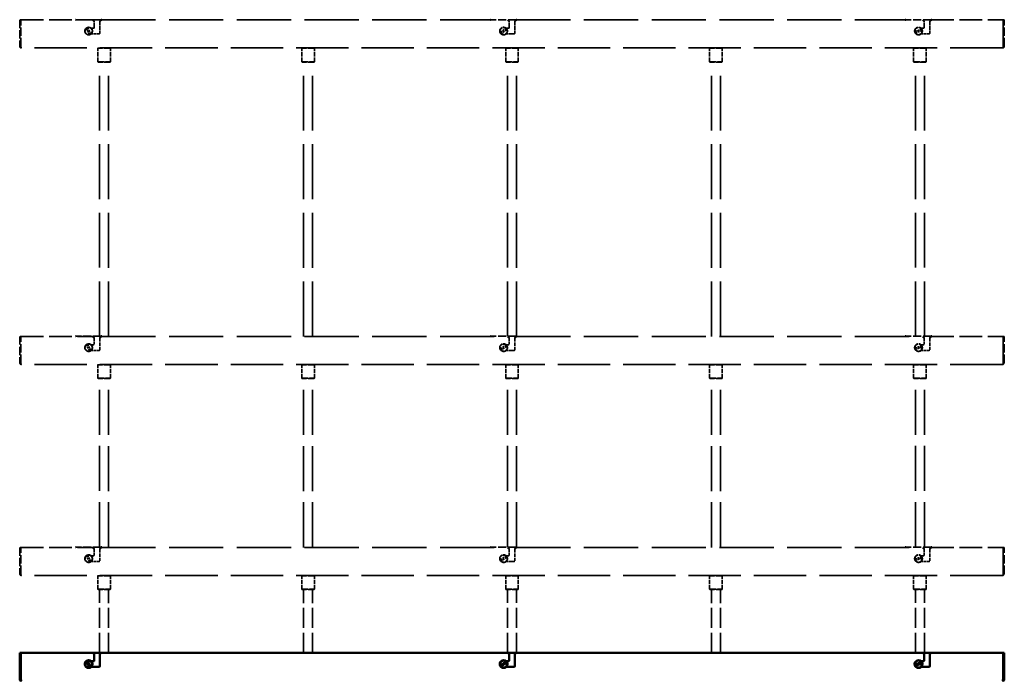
# Model space of a CAD drawing. Header units: millimetres. Extents: x 152 to 5146, y 650 to 3151.
# Tile 3 of 10: x 362 to 1762, y 1924 to 2863. Entities that reach past the tile are written whole.
import ezdxf

# ---------------------------------------------------------------- set-up
doc = ezdxf.new("R2010")
doc.units = ezdxf.units.MM
doc.header["$LTSCALE"] = 18
doc.linetypes.add('DASHED', pattern=[0.2068, 0.1655, -0.0413])
doc.layers.add('Widoczne (ISO)', color=7, linetype='Continuous', lineweight=50)

msp = doc.modelspace()

# ---------------------------------------------------------------- linework, layer by layer
at = {"layer": 'Widoczne (ISO)', "linetype": 'DASHED', "lineweight": 35, "ltscale": 3.966099}
for p, q in [((362, 2863.2), (362, 2825.7)), ((363.5, 2825.7), (363.5, 2863.2)), ((363.6, 2825.7), (363.6, 2863.2)), ((1760.4, 2863.2), (1760.4, 2825.7)), ((1760.5, 2825.7), (1760.5, 2863.2)), ((1762, 2825.7), (1762, 2863.2)), ((362, 2413.2), (362, 2375.7)), ((363.5, 2375.7), (363.5, 2413.2)), ((363.6, 2375.7), (363.6, 2413.2)), ((1760.4, 2413.2), (1760.4, 2375.7)), ((1760.5, 2375.7), (1760.5, 2413.2)), ((1762, 2375.7), (1762, 2413.2)), ((362, 2113.2), (362, 2075.7)), ((363.5, 2075.7), (363.5, 2113.2)), ((363.6, 2075.7), (363.6, 2113.2)), ((1760.4, 2113.2), (1760.4, 2075.7)), ((1760.5, 2075.7), (1760.5, 2113.2)), ((1762, 2075.7), (1762, 2113.2))]:
    msp.add_line(p, q, dxfattribs=at)
at = {"layer": 'Widoczne (ISO)', "linetype": 'DASHED', "lineweight": 35, "ltscale": 0.158548}
for p, q in [((363.5, 2863.2), (362, 2863.2)), ((1760.5, 2863.2), (1762, 2863.2)), ((363.5, 2825.7), (362, 2825.7)), ((1760.5, 2825.7), (1762, 2825.7)), ((363.5, 2413.2), (362, 2413.2)), ((1760.5, 2413.2), (1762, 2413.2)), ((363.5, 2375.7), (362, 2375.7)), ((1760.5, 2375.7), (1762, 2375.7)), ((363.5, 2113.2), (362, 2113.2)), ((1760.5, 2113.2), (1762, 2113.2)), ((363.5, 2075.7), (362, 2075.7)), ((1760.5, 2075.7), (1762, 2075.7))]:
    msp.add_line(p, q, dxfattribs=at)
at = {"layer": 'Widoczne (ISO)', "linetype": 'DASHED', "lineweight": 35, "ltscale": 10.833365}
for p, q in [((363.6, 2863.2), (466, 2863.2)), ((1658, 2863.2), (1760.4, 2863.2)), ((363.6, 2413.2), (466, 2413.2)), ((1658, 2413.2), (1760.4, 2413.2)), ((363.6, 2113.2), (466, 2113.2)), ((1658, 2113.2), (1760.4, 2113.2))]:
    msp.add_line(p, q, dxfattribs=at)
at = {"layer": 'Widoczne (ISO)', "linetype": 'DASHED', "lineweight": 35, "ltscale": 3.807451}
for p, q in [((478, 2863.4), (442, 2863.4)), ((1068, 2863.4), (1032, 2863.4)), ((1658, 2863.4), (1622, 2863.4)), ((478, 2413.4), (442, 2413.4)), ((1068, 2413.4), (1032, 2413.4)), ((1658, 2413.4), (1622, 2413.4)), ((478, 2113.4), (442, 2113.4)), ((1068, 2113.4), (1032, 2113.4)), ((1658, 2113.4), (1622, 2113.4))]:
    msp.add_line(p, q, dxfattribs=at)
at = {"layer": 'Widoczne (ISO)', "linetype": 'Continuous', "lineweight": 50}
for p, q in [((466, 2863.2), (468, 2861.2)), ((476, 2861.2), (478, 2863.2)), ((1056, 2863.2), (1058, 2861.2)), ((1066, 2861.2), (1068, 2863.2)), ((1646, 2863.2), (1648, 2861.2)), ((1656, 2861.2), (1658, 2863.2)), ((466, 2413.2), (468, 2411.2)), ((476, 2411.2), (478, 2413.2)), ((1056, 2413.2), (1058, 2411.2)), ((1066, 2411.2), (1068, 2413.2)), ((1646, 2413.2), (1648, 2411.2)), ((1656, 2411.2), (1658, 2413.2)), ((466, 2113.2), (468, 2111.2)), ((476, 2111.2), (478, 2113.2)), ((1056, 2113.2), (1058, 2111.2)), ((1066, 2111.2), (1068, 2113.2)), ((1646, 2113.2), (1648, 2111.2)), ((1656, 2111.2), (1658, 2113.2)), ((362, 1963.2), (362, 1925.7)), ((363.5, 1963.2), (362, 1963.2)), ((363.5, 1925.7), (363.5, 1963.2)), ((363.6, 1963.2), (466, 1963.2)), ((363.6, 1925.7), (363.6, 1963.2)), ((478, 1963.4), (442, 1963.4)), ((466, 1963.2), (468, 1961.2)), ((468, 1952.2), (468, 1961.2)), ((476, 1961.2), (478, 1963.2)), ((476, 1961.2), (476, 1944.2)), ((478, 1963.2), (1056, 1963.2)), ((1068, 1963.4), (1032, 1963.4)), ((1056, 1963.2), (1058, 1961.2)), ((1058, 1952.2), (1058, 1961.2)), ((1066, 1961.2), (1068, 1963.2)), ((1066, 1961.2), (1066, 1944.2)), ((1068, 1963.2), (1646, 1963.2)), ((1658, 1963.4), (1622, 1963.4)), ((1646, 1963.2), (1648, 1961.2)), ((1648, 1952.2), (1648, 1961.2)), ((1656, 1961.2), (1658, 1963.2)), ((1656, 1961.2), (1656, 1944.2)), ((1658, 1963.2), (1760.4, 1963.2)), ((1760.4, 1963.2), (1760.4, 1925.7)), ((1760.5, 1925.7), (1760.5, 1963.2)), ((1760.5, 1963.2), (1762, 1963.2)), ((1762, 1925.7), (1762, 1963.2)), ((456.5, 1951.3), (456.7, 1951)), ((461.6, 1942.5), (456.7, 1951)), ((458.4, 1952), (458.2, 1952.3)), ((458.4, 1952), (463.3, 1943.5)), ((463.8, 1951.2), (467, 1951.2)), ((1045.4, 1945.2), (1053.4, 1950.9)), ((1054.6, 1949.3), (1046.6, 1943.6)), ((1053.7, 1951.1), (1053.4, 1950.9)), ((1053.8, 1951.2), (1057, 1951.2)), ((1054.6, 1949.3), (1054.9, 1949.5)), ((1635, 1946.5), (1634.7, 1946.4)), ((1635, 1946.5), (1644.3, 1949.8)), ((1644.9, 1948), (1635.7, 1944.7)), ((1643.8, 1951.2), (1647, 1951.2)), ((1644.6, 1950), (1644.3, 1949.8)), ((1644.9, 1948), (1645.3, 1948.1)), ((461.6, 1942.5), (461.8, 1942.2)), ((463.5, 1943.2), (463.3, 1943.5)), ((475, 1943.2), (463.8, 1943.2)), ((1045.4, 1945.2), (1045.1, 1945)), ((1046.3, 1943.4), (1046.6, 1943.6)), ((1065, 1943.2), (1053.8, 1943.2)), ((1635.4, 1944.5), (1635.7, 1944.7)), ((1655, 1943.2), (1643.8, 1943.2)), ((363.5, 1925.7), (362, 1925.7)), ((1760.5, 1925.7), (1762, 1925.7))]:
    msp.add_line(p, q, dxfattribs=at)
at = {"layer": 'Widoczne (ISO)', "linetype": 'DASHED', "lineweight": 35, "ltscale": 0.951788}
for p, q in [((468, 2852.2), (468, 2861.2)), ((1058, 2852.2), (1058, 2861.2)), ((1648, 2852.2), (1648, 2861.2)), ((468, 2402.2), (468, 2411.2)), ((1058, 2402.2), (1058, 2411.2)), ((1648, 2402.2), (1648, 2411.2)), ((468, 2102.2), (468, 2111.2)), ((1058, 2102.2), (1058, 2111.2)), ((1648, 2102.2), (1648, 2111.2))]:
    msp.add_line(p, q, dxfattribs=at)
at = {"layer": 'Widoczne (ISO)', "linetype": 'DASHED', "lineweight": 35, "ltscale": 1.79791}
for p, q in [((476, 2861.2), (476, 2844.2)), ((1066, 2861.2), (1066, 2844.2)), ((1656, 2861.2), (1656, 2844.2)), ((476, 2411.2), (476, 2394.2)), ((1066, 2411.2), (1066, 2394.2)), ((1656, 2411.2), (1656, 2394.2)), ((476, 2111.2), (476, 2094.2)), ((1066, 2111.2), (1066, 2094.2)), ((1656, 2111.2), (1656, 2094.2))]:
    msp.add_line(p, q, dxfattribs=at)
at = {"layer": 'Widoczne (ISO)', "linetype": 'DASHED', "lineweight": 35, "ltscale": 25.87936}
for p, q in [((478, 2863.2), (1056, 2863.2)), ((1068, 2863.2), (1646, 2863.2)), ((478, 2413.2), (1056, 2413.2)), ((1068, 2413.2), (1646, 2413.2)), ((478, 2113.2), (1056, 2113.2)), ((1068, 2113.2), (1646, 2113.2))]:
    msp.add_line(p, q, dxfattribs=at)
at = {"layer": 'Widoczne (ISO)', "linetype": 'DASHED', "lineweight": 35, "ltscale": 0.216821}
for p, q in [((456.5, 2851.3), (456.7, 2851)), ((458.4, 2852), (458.2, 2852.3)), ((461.6, 2842.5), (461.8, 2842.2)), ((463.5, 2843.2), (463.3, 2843.5)), ((1045.4, 2845.2), (1045.1, 2845)), ((1046.3, 2843.4), (1046.6, 2843.6)), ((1053.7, 2851.1), (1053.4, 2850.9)), ((1054.6, 2849.3), (1054.9, 2849.5)), ((1635, 2846.5), (1634.7, 2846.4)), ((1635.4, 2844.5), (1635.7, 2844.7)), ((1644.6, 2850), (1644.3, 2849.8)), ((1644.9, 2848), (1645.3, 2848.1)), ((456.5, 2401.3), (456.7, 2401)), ((458.4, 2402), (458.2, 2402.3)), ((1045.4, 2395.2), (1045.1, 2395)), ((1053.7, 2401.1), (1053.4, 2400.9)), ((1054.6, 2399.3), (1054.9, 2399.5)), ((1635, 2396.5), (1634.7, 2396.4)), ((1635.4, 2394.5), (1635.7, 2394.7)), ((1644.6, 2400), (1644.3, 2399.8)), ((1644.9, 2398), (1645.3, 2398.1)), ((461.6, 2392.5), (461.8, 2392.2)), ((463.5, 2393.2), (463.3, 2393.5)), ((1046.3, 2393.4), (1046.6, 2393.6)), ((456.5, 2101.3), (456.7, 2101)), ((458.4, 2102), (458.2, 2102.3)), ((1053.7, 2101.1), (1053.4, 2100.9)), ((461.6, 2092.5), (461.8, 2092.2)), ((463.5, 2093.2), (463.3, 2093.5)), ((1045.4, 2095.2), (1045.1, 2095)), ((1046.3, 2093.4), (1046.6, 2093.6)), ((1054.6, 2099.3), (1054.9, 2099.5)), ((1635, 2096.5), (1634.7, 2096.4)), ((1635.4, 2094.5), (1635.7, 2094.7)), ((1644.6, 2100), (1644.3, 2099.8)), ((1644.9, 2098), (1645.3, 2098.1))]:
    msp.add_line(p, q, dxfattribs=at)
at = {"layer": 'Widoczne (ISO)', "linetype": 'DASHED', "lineweight": 35, "ltscale": 1.036184}
for p, q in [((461.6, 2842.5), (456.7, 2851)), ((458.4, 2852), (463.3, 2843.5)), ((1045.4, 2845.2), (1053.4, 2850.9)), ((1054.6, 2849.3), (1046.6, 2843.6)), ((1635, 2846.5), (1644.3, 2849.8)), ((1644.9, 2848), (1635.7, 2844.7)), ((461.6, 2392.5), (456.7, 2401)), ((458.4, 2402), (463.3, 2393.5)), ((1045.4, 2395.2), (1053.4, 2400.9)), ((1054.6, 2399.3), (1046.6, 2393.6)), ((1635, 2396.5), (1644.3, 2399.8)), ((1644.9, 2398), (1635.7, 2394.7)), ((461.6, 2092.5), (456.7, 2101)), ((458.4, 2102), (463.3, 2093.5)), ((1045.4, 2095.2), (1053.4, 2100.9)), ((1054.6, 2099.3), (1046.6, 2093.6)), ((1635, 2096.5), (1644.3, 2099.8)), ((1644.9, 2098), (1635.7, 2094.7))]:
    msp.add_line(p, q, dxfattribs=at)
at = {"layer": 'Widoczne (ISO)', "linetype": 'DASHED', "lineweight": 35, "ltscale": 0.341002}
for p, q in [((463.8, 2851.2), (467, 2851.2)), ((1053.8, 2851.2), (1057, 2851.2)), ((1643.8, 2851.2), (1647, 2851.2)), ((463.8, 2401.2), (467, 2401.2)), ((1053.8, 2401.2), (1057, 2401.2)), ((1643.8, 2401.2), (1647, 2401.2)), ((463.8, 2101.2), (467, 2101.2)), ((1053.8, 2101.2), (1057, 2101.2)), ((1643.8, 2101.2), (1647, 2101.2))]:
    msp.add_line(p, q, dxfattribs=at)
at = {"layer": 'Widoczne (ISO)', "linetype": 'DASHED', "lineweight": 35, "ltscale": 1.187124}
for p, q in [((475, 2843.2), (463.8, 2843.2)), ((1065, 2843.2), (1053.8, 2843.2)), ((1655, 2843.2), (1643.8, 2843.2)), ((475, 2393.2), (463.8, 2393.2)), ((1065, 2393.2), (1053.8, 2393.2)), ((1655, 2393.2), (1643.8, 2393.2)), ((475, 2093.2), (463.8, 2093.2)), ((1065, 2093.2), (1053.8, 2093.2)), ((1655, 2093.2), (1643.8, 2093.2))]:
    msp.add_line(p, q, dxfattribs=at)
at = {"layer": 'Widoczne (ISO)', "linetype": 'DASHED', "lineweight": 35, "ltscale": 24.983881}
for p, q in [((1759.5, 2823.2), (364.5, 2823.2)), ((1759.5, 2373.2), (364.5, 2373.2)), ((1759.5, 2073.2), (364.5, 2073.2))]:
    msp.add_line(p, q, dxfattribs=at)
at = {"layer": 'Widoczne (ISO)', "linetype": 'DASHED', "lineweight": 35, "ltscale": 0.074687}
for p, q in [((473.5, 2823.2), (473, 2822.7)), ((490.5, 2823.2), (491, 2822.7)), ((763.5, 2823.2), (763, 2822.7)), ((780.5, 2823.2), (781, 2822.7)), ((1053.5, 2823.2), (1053, 2822.7)), ((1070.5, 2823.2), (1071, 2822.7)), ((1343.5, 2823.2), (1343, 2822.7)), ((1360.5, 2823.2), (1361, 2822.7)), ((1633.5, 2823.2), (1633, 2822.7)), ((1650.5, 2823.2), (1651, 2822.7)), ((473.5, 2803.2), (473, 2803.7)), ((490.5, 2803.2), (491, 2803.7)), ((763.5, 2803.2), (763, 2803.7)), ((780.5, 2803.2), (781, 2803.7)), ((1053.5, 2803.2), (1053, 2803.7)), ((1070.5, 2803.2), (1071, 2803.7)), ((1343.5, 2803.2), (1343, 2803.7)), ((1360.5, 2803.2), (1361, 2803.7)), ((1633.5, 2803.2), (1633, 2803.7)), ((1650.5, 2803.2), (1651, 2803.7)), ((473.5, 2373.2), (473, 2372.7)), ((490.5, 2373.2), (491, 2372.7)), ((763.5, 2373.2), (763, 2372.7)), ((780.5, 2373.2), (781, 2372.7)), ((1053.5, 2373.2), (1053, 2372.7)), ((1070.5, 2373.2), (1071, 2372.7)), ((1343.5, 2373.2), (1343, 2372.7)), ((1360.5, 2373.2), (1361, 2372.7)), ((1633.5, 2373.2), (1633, 2372.7)), ((1650.5, 2373.2), (1651, 2372.7)), ((473.5, 2353.2), (473, 2353.7)), ((490.5, 2353.2), (491, 2353.7)), ((763.5, 2353.2), (763, 2353.7)), ((780.5, 2353.2), (781, 2353.7)), ((1053.5, 2353.2), (1053, 2353.7)), ((1070.5, 2353.2), (1071, 2353.7)), ((1343.5, 2353.2), (1343, 2353.7)), ((1360.5, 2353.2), (1361, 2353.7)), ((1633.5, 2353.2), (1633, 2353.7)), ((1650.5, 2353.2), (1651, 2353.7)), ((473.5, 2073.2), (473, 2072.7)), ((490.5, 2073.2), (491, 2072.7)), ((763.5, 2073.2), (763, 2072.7)), ((780.5, 2073.2), (781, 2072.7)), ((1053.5, 2073.2), (1053, 2072.7)), ((1070.5, 2073.2), (1071, 2072.7)), ((1343.5, 2073.2), (1343, 2072.7)), ((1360.5, 2073.2), (1361, 2072.7)), ((1633.5, 2073.2), (1633, 2072.7)), ((1650.5, 2073.2), (1651, 2072.7)), ((473.5, 2053.2), (473, 2053.7)), ((490.5, 2053.2), (491, 2053.7)), ((763.5, 2053.2), (763, 2053.7)), ((780.5, 2053.2), (781, 2053.7)), ((1053.5, 2053.2), (1053, 2053.7)), ((1070.5, 2053.2), (1071, 2053.7)), ((1343.5, 2053.2), (1343, 2053.7)), ((1360.5, 2053.2), (1361, 2053.7)), ((1633.5, 2053.2), (1633, 2053.7)), ((1650.5, 2053.2), (1651, 2053.7))]:
    msp.add_line(p, q, dxfattribs=at)
at = {"layer": 'Widoczne (ISO)', "linetype": 'DASHED', "lineweight": 35, "ltscale": 2.990344}
for p, q in [((491, 2822.7), (473, 2822.7)), ((781, 2822.7), (763, 2822.7)), ((1071, 2822.7), (1053, 2822.7)), ((1361, 2822.7), (1343, 2822.7)), ((1651, 2822.7), (1633, 2822.7)), ((473, 2803.7), (491, 2803.7)), ((763, 2803.7), (781, 2803.7)), ((1053, 2803.7), (1071, 2803.7)), ((1343, 2803.7), (1361, 2803.7)), ((1633, 2803.7), (1651, 2803.7)), ((491, 2372.7), (473, 2372.7)), ((781, 2372.7), (763, 2372.7)), ((1071, 2372.7), (1053, 2372.7)), ((1361, 2372.7), (1343, 2372.7)), ((1651, 2372.7), (1633, 2372.7)), ((473, 2353.7), (491, 2353.7)), ((763, 2353.7), (781, 2353.7)), ((1053, 2353.7), (1071, 2353.7)), ((1343, 2353.7), (1361, 2353.7)), ((1633, 2353.7), (1651, 2353.7)), ((491, 2072.7), (473, 2072.7)), ((781, 2072.7), (763, 2072.7)), ((1071, 2072.7), (1053, 2072.7)), ((1361, 2072.7), (1343, 2072.7)), ((1651, 2072.7), (1633, 2072.7)), ((473, 2053.7), (491, 2053.7)), ((763, 2053.7), (781, 2053.7)), ((1053, 2053.7), (1071, 2053.7)), ((1343, 2053.7), (1361, 2053.7)), ((1633, 2053.7), (1651, 2053.7))]:
    msp.add_line(p, q, dxfattribs=at)
at = {"layer": 'Widoczne (ISO)', "linetype": 'DASHED', "lineweight": 35, "ltscale": 2.009441}
for p, q in [((473, 2803.7), (473, 2822.7)), ((491, 2803.7), (491, 2822.7)), ((763, 2803.7), (763, 2822.7)), ((781, 2803.7), (781, 2822.7)), ((1053, 2803.7), (1053, 2822.7)), ((1071, 2803.7), (1071, 2822.7)), ((1343, 2803.7), (1343, 2822.7)), ((1361, 2803.7), (1361, 2822.7)), ((1633, 2803.7), (1633, 2822.7)), ((1651, 2803.7), (1651, 2822.7)), ((473, 2353.7), (473, 2372.7)), ((491, 2353.7), (491, 2372.7)), ((763, 2353.7), (763, 2372.7)), ((781, 2353.7), (781, 2372.7)), ((1053, 2353.7), (1053, 2372.7)), ((1071, 2353.7), (1071, 2372.7)), ((1343, 2353.7), (1343, 2372.7)), ((1361, 2353.7), (1361, 2372.7)), ((1633, 2353.7), (1633, 2372.7)), ((1651, 2353.7), (1651, 2372.7)), ((473, 2053.7), (473, 2072.7)), ((491, 2053.7), (491, 2072.7)), ((763, 2053.7), (763, 2072.7)), ((781, 2053.7), (781, 2072.7)), ((1053, 2053.7), (1053, 2072.7)), ((1071, 2053.7), (1071, 2072.7)), ((1343, 2053.7), (1343, 2072.7)), ((1361, 2053.7), (1361, 2072.7)), ((1633, 2053.7), (1633, 2072.7)), ((1651, 2053.7), (1651, 2072.7))]:
    msp.add_line(p, q, dxfattribs=at)
at = {"layer": 'Widoczne (ISO)', "linetype": 'DASHED', "lineweight": 35, "ltscale": 2.824208}
for p, q in [((490.5, 2803.2), (473.5, 2803.2)), ((780.5, 2803.2), (763.5, 2803.2)), ((1070.5, 2803.2), (1053.5, 2803.2)), ((1360.5, 2803.2), (1343.5, 2803.2)), ((1650.5, 2803.2), (1633.5, 2803.2)), ((490.5, 2353.2), (473.5, 2353.2)), ((780.5, 2353.2), (763.5, 2353.2)), ((1070.5, 2353.2), (1053.5, 2353.2)), ((1360.5, 2353.2), (1343.5, 2353.2)), ((1650.5, 2353.2), (1633.5, 2353.2)), ((490.5, 2053.2), (473.5, 2053.2)), ((780.5, 2053.2), (763.5, 2053.2)), ((1070.5, 2053.2), (1053.5, 2053.2)), ((1360.5, 2053.2), (1343.5, 2053.2)), ((1650.5, 2053.2), (1633.5, 2053.2))]:
    msp.add_line(p, q, dxfattribs=at)
at = {"layer": 'Widoczne (ISO)', "linetype": 'DASHED', "lineweight": 35, "ltscale": 26.182407}
for p, q in [((475.5, 2413.4), (475.5, 2803.2)), ((1055.5, 2413.4), (1055.5, 2803.2)), ((1635.5, 2413.4), (1635.5, 2803.2)), ((1648.5, 2413.4), (1648.5, 2803.2))]:
    msp.add_line(p, q, dxfattribs=at)
at = {"layer": 'Widoczne (ISO)', "linetype": 'DASHED', "lineweight": 35, "ltscale": 26.19278}
for p, q in [((488.5, 2413.2), (488.5, 2803.2)), ((765.5, 2413.2), (765.5, 2803.2)), ((778.5, 2413.2), (778.5, 2803.2)), ((1345.5, 2413.2), (1345.5, 2803.2)), ((1358.5, 2413.2), (1358.5, 2803.2))]:
    msp.add_line(p, q, dxfattribs=at)
at = {"layer": 'Widoczne (ISO)', "linetype": 'DASHED', "lineweight": 35, "ltscale": 26.186672}
msp.add_line((1068.5, 2413.3), (1068.5, 2803.2), dxfattribs=at)
at = {"layer": 'Widoczne (ISO)', "linetype": 'DASHED', "lineweight": 35, "ltscale": 21.477682}
for p, q in [((475.5, 2113.4), (475.5, 2353.2)), ((1055.5, 2113.4), (1055.5, 2353.2)), ((1635.5, 2113.4), (1635.5, 2353.2)), ((1648.5, 2113.4), (1648.5, 2353.2))]:
    msp.add_line(p, q, dxfattribs=at)
at = {"layer": 'Widoczne (ISO)', "linetype": 'DASHED', "lineweight": 35, "ltscale": 21.49151}
for p, q in [((488.5, 2113.2), (488.5, 2353.2)), ((765.5, 2113.2), (765.5, 2353.2)), ((778.5, 2113.2), (778.5, 2353.2)), ((1345.5, 2113.2), (1345.5, 2353.2)), ((1358.5, 2113.2), (1358.5, 2353.2))]:
    msp.add_line(p, q, dxfattribs=at)
at = {"layer": 'Widoczne (ISO)', "linetype": 'DASHED', "lineweight": 35, "ltscale": 21.48337}
msp.add_line((1068.5, 2113.3), (1068.5, 2353.2), dxfattribs=at)
at = {"layer": 'Widoczne (ISO)', "linetype": 'DASHED', "lineweight": 35, "ltscale": 9.502445}
for p, q in [((475.5, 1963.4), (475.5, 2053.2)), ((1055.5, 1963.4), (1055.5, 2053.2)), ((1635.5, 1963.4), (1635.5, 2053.2)), ((1648.5, 1963.4), (1648.5, 2053.2))]:
    msp.add_line(p, q, dxfattribs=at)
at = {"layer": 'Widoczne (ISO)', "linetype": 'DASHED', "lineweight": 35, "ltscale": 9.518778}
for p, q in [((488.5, 1963.2), (488.5, 2053.2)), ((765.5, 1963.2), (765.5, 2053.2)), ((778.5, 1963.2), (778.5, 2053.2)), ((1345.5, 1963.2), (1345.5, 2053.2)), ((1358.5, 1963.2), (1358.5, 2053.2))]:
    msp.add_line(p, q, dxfattribs=at)
at = {"layer": 'Widoczne (ISO)', "linetype": 'DASHED', "lineweight": 35, "ltscale": 9.509162}
msp.add_line((1068.5, 1963.3), (1068.5, 2053.2), dxfattribs=at)
at = {"layer": 'Widoczne (ISO)', "linetype": 'DASHED', "lineweight": 35, "ltscale": 3.654887}
for centre in [(460, 2847.2), (1050, 2847.2), (1640, 2847.2), (460, 2397.2), (1050, 2397.2), (1640, 2397.2), (460, 2097.2), (1050, 2097.2), (1640, 2097.2)]:
    msp.add_circle(centre, 5.5, dxfattribs=at)
at = {"layer": 'Widoczne (ISO)', "linetype": 'Continuous', "lineweight": 50}
for centre in [(460, 1947.2), (1050, 1947.2), (1640, 1947.2)]:
    msp.add_circle(centre, 5.5, dxfattribs=at)
for centre, radius, start, end in [((442, 2861.4), 2, 90, 112.6629), ((478, 2861.4), 2, 67.3371, 90), ((1032, 2861.4), 2, 90, 112.6629), ((1068, 2861.4), 2, 67.3371, 90), ((1622, 2861.4), 2, 90, 112.6629), ((1658, 2861.4), 2, 67.3371, 90), ((442, 2411.4), 2, 90, 112.6629), ((478, 2411.4), 2, 67.3371, 90), ((1032, 2411.4), 2, 90, 112.6629), ((1068, 2411.4), 2, 67.3371, 90), ((1622, 2411.4), 2, 90, 112.6629), ((1658, 2411.4), 2, 67.3371, 90), ((442, 2111.4), 2, 90, 112.6629), ((478, 2111.4), 2, 67.3371, 90), ((1032, 2111.4), 2, 90, 112.6629), ((1068, 2111.4), 2, 67.3371, 90), ((1622, 2111.4), 2, 90, 112.6629), ((1658, 2111.4), 2, 67.3371, 90), ((442, 1961.4), 2, 90, 112.6629), ((478, 1961.4), 2, 67.3371, 90), ((1032, 1961.4), 2, 90, 112.6629), ((1068, 1961.4), 2, 67.3371, 90), ((1622, 1961.4), 2, 90, 112.6629), ((1658, 1961.4), 2, 67.3371, 90), ((460, 1947.2), 5.39, 130.6759, 289.2725), ((460, 1947.2), 5, 131.5112, 288.4373), ((460, 1947.2), 5.39, 109.2725, 130.6759), ((460, 1947.2), 5.39, 310.6759, 109.2725), ((460, 1947.2), 5, 311.5112, 108.4373), ((467, 1952.2), 1, 270, 0), ((1050, 1947.2), 5.39, 46.2449, 204.8415), ((1050, 1947.2), 5, 47.0802, 204.0062), ((1050, 1947.2), 5.39, 226.2449, 24.8415), ((1050, 1947.2), 5, 227.0802, 24.0062), ((1050, 1947.2), 5.39, 24.8415, 46.2449), ((1057, 1952.2), 1, 270, 0), ((1640, 1947.2), 5.39, 30.3941, 188.9907), ((1640, 1947.2), 5.39, 188.9907, 210.3941), ((1640, 1947.2), 5, 31.2293, 188.1554), ((1640, 1947.2), 5.39, 210.3941, 8.9907), ((1640, 1947.2), 5, 211.2293, 8.1554), ((1640, 1947.2), 5.39, 8.9907, 30.3941), ((1647, 1952.2), 1, 270, 0), ((460, 1947.2), 5.39, 289.2725, 310.6759), ((475, 1944.2), 1, 270, 0), ((1050, 1947.2), 5.39, 204.8415, 226.2449), ((1065, 1944.2), 1, 270, 0), ((1655, 1944.2), 1, 270, 0)]:
    msp.add_arc(centre, radius, start, end, dxfattribs=at)
at = {"layer": 'Widoczne (ISO)', "linetype": 'DASHED', "lineweight": 35, "ltscale": 1.576471}
for centre, start, end in [((460, 2847.2), 130.6759, 289.2725), ((460, 2847.2), 310.6759, 109.2725), ((1050, 2847.2), 46.2449, 204.8415), ((1050, 2847.2), 226.2449, 24.8415), ((1640, 2847.2), 30.3941, 188.9907), ((1640, 2847.2), 210.3941, 8.9907), ((460, 2397.2), 130.6759, 289.2725), ((460, 2397.2), 310.6759, 109.2725), ((1050, 2397.2), 46.2449, 204.8415), ((1050, 2397.2), 226.2449, 24.8415), ((1640, 2397.2), 30.3941, 188.9907), ((1640, 2397.2), 210.3941, 8.9907), ((460, 2097.2), 130.6759, 289.2725), ((460, 2097.2), 310.6759, 109.2725), ((1050, 2097.2), 46.2449, 204.8415), ((1640, 2097.2), 30.3941, 188.9907), ((1050, 2097.2), 226.2449, 24.8415), ((1640, 2097.2), 210.3941, 8.9907)]:
    msp.add_arc(centre, 5.39, start, end, dxfattribs=at)
at = {"layer": 'Widoczne (ISO)', "linetype": 'DASHED', "lineweight": 35, "ltscale": 1.448291}
for centre, start, end in [((460, 2847.2), 131.5112, 288.4373), ((460, 2847.2), 311.5112, 108.4373), ((1050, 2847.2), 47.0802, 204.0062), ((1050, 2847.2), 227.0802, 24.0062), ((1640, 2847.2), 31.2293, 188.1554), ((1640, 2847.2), 211.2293, 8.1554), ((460, 2397.2), 131.5112, 288.4373), ((460, 2397.2), 311.5112, 108.4373), ((1050, 2397.2), 47.0802, 204.0062), ((1050, 2397.2), 227.0802, 24.0062), ((1640, 2397.2), 31.2293, 188.1554), ((1640, 2397.2), 211.2293, 8.1554), ((460, 2097.2), 131.5112, 288.4373), ((460, 2097.2), 311.5112, 108.4373), ((1050, 2097.2), 47.0802, 204.0062), ((1640, 2097.2), 31.2293, 188.1554), ((1050, 2097.2), 227.0802, 24.0062), ((1640, 2097.2), 211.2293, 8.1554)]:
    msp.add_arc(centre, 5, start, end, dxfattribs=at)
at = {"layer": 'Widoczne (ISO)', "linetype": 'DASHED', "lineweight": 35, "ltscale": 0.212666}
for centre, start, end in [((460, 2847.2), 109.2725, 130.6759), ((460, 2847.2), 289.2725, 310.6759), ((1050, 2847.2), 204.8415, 226.2449), ((1050, 2847.2), 24.8415, 46.2449), ((1640, 2847.2), 188.9907, 210.3941), ((1640, 2847.2), 8.9907, 30.3941), ((460, 2397.2), 109.2725, 130.6759), ((1050, 2397.2), 204.8415, 226.2449), ((1050, 2397.2), 24.8415, 46.2449), ((1640, 2397.2), 188.9907, 210.3941), ((1640, 2397.2), 8.9907, 30.3941), ((460, 2397.2), 289.2725, 310.6759), ((460, 2097.2), 109.2725, 130.6759), ((1050, 2097.2), 24.8415, 46.2449), ((460, 2097.2), 289.2725, 310.6759), ((1050, 2097.2), 204.8415, 226.2449), ((1640, 2097.2), 188.9907, 210.3941), ((1640, 2097.2), 8.9907, 30.3941)]:
    msp.add_arc(centre, 5.39, start, end, dxfattribs=at)
at = {"layer": 'Widoczne (ISO)', "linetype": 'DASHED', "lineweight": 35, "ltscale": 0.166036}
for centre in [(467, 2852.2), (475, 2844.2), (1057, 2852.2), (1065, 2844.2), (1647, 2852.2), (1655, 2844.2), (467, 2402.2), (475, 2394.2), (1057, 2402.2), (1065, 2394.2), (1647, 2402.2), (1655, 2394.2), (467, 2102.2), (1057, 2102.2), (1647, 2102.2), (475, 2094.2), (1065, 2094.2), (1655, 2094.2)]:
    msp.add_arc(centre, 1, 270, 0, dxfattribs=at)
at = {"layer": 'Widoczne (ISO)', "linetype": 'DASHED', "lineweight": 35, "ltscale": 0.426211}
for points in [[(362, 2825.7), (362, 2824.8), (362.5, 2824), (363.3, 2823.5), (363.7, 2823.3), (364.1, 2823.2), (364.5, 2823.2)], [(364.5, 2823.2), (364.3, 2823.2), (364.1, 2823.8), (363.9, 2824.6), (363.8, 2824.9), (363.7, 2825.3), (363.6, 2825.7)], [(1759.5, 2823.2), (1760.4, 2823.2), (1761.3, 2823.8), (1761.7, 2824.6), (1761.9, 2824.9), (1762, 2825.3), (1762, 2825.7)], [(1760.4, 2825.7), (1760.2, 2824.8), (1760, 2824), (1759.8, 2823.5), (1759.7, 2823.3), (1759.6, 2823.2), (1759.5, 2823.2)], [(362, 2375.7), (362, 2374.8), (362.5, 2374), (363.3, 2373.5), (363.7, 2373.3), (364.1, 2373.2), (364.5, 2373.2)], [(364.5, 2373.2), (364.3, 2373.2), (364.1, 2373.8), (363.9, 2374.6), (363.8, 2374.9), (363.7, 2375.3), (363.6, 2375.7)], [(1759.5, 2373.2), (1760.4, 2373.2), (1761.3, 2373.8), (1761.7, 2374.6), (1761.9, 2374.9), (1762, 2375.3), (1762, 2375.7)], [(1760.4, 2375.7), (1760.2, 2374.8), (1760, 2374), (1759.8, 2373.5), (1759.7, 2373.3), (1759.6, 2373.2), (1759.5, 2373.2)], [(362, 2075.7), (362, 2074.8), (362.5, 2074), (363.3, 2073.5), (363.7, 2073.3), (364.1, 2073.2), (364.5, 2073.2)], [(364.5, 2073.2), (364.3, 2073.2), (364.1, 2073.8), (363.9, 2074.6), (363.8, 2074.9), (363.7, 2075.3), (363.6, 2075.7)], [(1759.5, 2073.2), (1760.4, 2073.2), (1761.3, 2073.8), (1761.7, 2074.6), (1761.9, 2074.9), (1762, 2075.3), (1762, 2075.7)], [(1760.4, 2075.7), (1760.2, 2074.8), (1760, 2074), (1759.8, 2073.5), (1759.7, 2073.3), (1759.6, 2073.2), (1759.5, 2073.2)]]:
    msp.add_open_spline(points, degree=3, knots=[0, 0, 0, 0, 1.074185, 1.074185, 1.074185, 1.570796, 1.570796, 1.570796, 1.570796], dxfattribs=at)
at = {"layer": 'Widoczne (ISO)', "linetype": 'DASHED', "lineweight": 35, "ltscale": 0.082881}
for points in [[(363.7, 2825.1), (363.6, 2825.2), (363.6, 2825.4), (363.5, 2825.5), (363.5, 2825.6), (363.5, 2825.7), (363.5, 2825.7)], [(1760.3, 2825.1), (1760.4, 2825.2), (1760.4, 2825.4), (1760.5, 2825.5), (1760.5, 2825.6), (1760.5, 2825.7), (1760.5, 2825.7)], [(363.7, 2375.1), (363.6, 2375.2), (363.6, 2375.4), (363.5, 2375.5), (363.5, 2375.6), (363.5, 2375.7), (363.5, 2375.7)], [(1760.3, 2375.1), (1760.4, 2375.2), (1760.4, 2375.4), (1760.5, 2375.5), (1760.5, 2375.6), (1760.5, 2375.7), (1760.5, 2375.7)], [(363.7, 2075.1), (363.6, 2075.2), (363.6, 2075.4), (363.5, 2075.5), (363.5, 2075.6), (363.5, 2075.7), (363.5, 2075.7)], [(1760.3, 2075.1), (1760.4, 2075.2), (1760.4, 2075.4), (1760.5, 2075.5), (1760.5, 2075.6), (1760.5, 2075.7), (1760.5, 2075.7)]]:
    msp.add_open_spline(points, degree=3, knots=[0.8937753, 0.8937753, 0.8937753, 0.8937753, 1.3507155, 1.3507155, 1.3507155, 1.5707963, 1.5707963, 1.5707963, 1.5707963], dxfattribs=at)
at = {"layer": 'Widoczne (ISO)', "linetype": 'Continuous', "lineweight": 50}
for points, knots in [([(362, 1925.7), (362, 1924.8), (362.5, 1924), (363.3, 1923.5), (363.7, 1923.3), (364.1, 1923.2), (364.5, 1923.2)], [0, 0, 0, 0, 1.074185, 1.074185, 1.074185, 1.570796, 1.570796, 1.570796, 1.570796]), ([(363.7, 1925.1), (363.6, 1925.2), (363.6, 1925.4), (363.5, 1925.5), (363.5, 1925.6), (363.5, 1925.7), (363.5, 1925.7)], [0.8937753, 0.8937753, 0.8937753, 0.8937753, 1.3507155, 1.3507155, 1.3507155, 1.5707963, 1.5707963, 1.5707963, 1.5707963]), ([(364.5, 1923.2), (364.3, 1923.2), (364.1, 1923.8), (363.9, 1924.6), (363.8, 1924.9), (363.7, 1925.3), (363.6, 1925.7)], [0, 0, 0, 0, 1.074185, 1.074185, 1.074185, 1.570796, 1.570796, 1.570796, 1.570796]), ([(1759.5, 1923.2), (1760.4, 1923.2), (1761.3, 1923.8), (1761.7, 1924.6), (1761.9, 1924.9), (1762, 1925.3), (1762, 1925.7)], [0, 0, 0, 0, 1.074185, 1.074185, 1.074185, 1.570796, 1.570796, 1.570796, 1.570796]), ([(1760.4, 1925.7), (1760.2, 1924.8), (1760, 1924), (1759.8, 1923.5), (1759.7, 1923.3), (1759.6, 1923.2), (1759.5, 1923.2)], [0, 0, 0, 0, 1.074185, 1.074185, 1.074185, 1.570796, 1.570796, 1.570796, 1.570796]), ([(1760.3, 1925.1), (1760.4, 1925.2), (1760.4, 1925.4), (1760.5, 1925.5), (1760.5, 1925.6), (1760.5, 1925.7), (1760.5, 1925.7)], [0.8937753, 0.8937753, 0.8937753, 0.8937753, 1.3507155, 1.3507155, 1.3507155, 1.5707963, 1.5707963, 1.5707963, 1.5707963])]:
    msp.add_open_spline(points, degree=3, knots=knots, dxfattribs=at)

doc.saveas('drawing.dxf')
